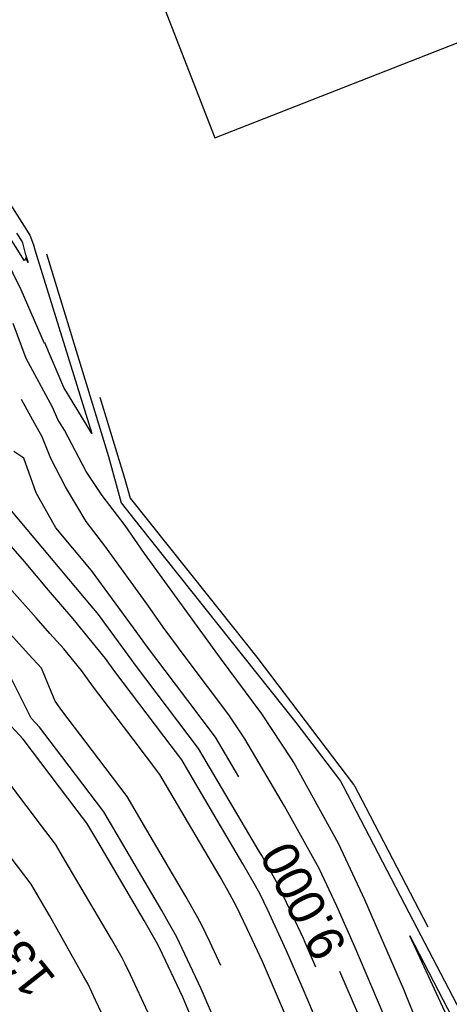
# Model space of a CAD drawing. Extents: x 158343 to 162498, y 431347 to 434500.
# Tile 244 of 248: x 159682 to 159703, y 434157 to 434205. Entities that reach past the tile are written whole.
import ezdxf

# ---------------------------------------------------------------- set-up
doc = ezdxf.new("R2010")
doc.units = 0
doc.header["$LTSCALE"] = 10
doc.header["$MEASUREMENT"] = 0
for name, color, linetype in [('000_arcering', 8, 'CONTINUOUS'), ('def. con-hoogtelijn (index)', 8, 'CONTINUOUS'), ('G02', 8, 'CONTINUOUS')]:
    doc.layers.add(name, color=color, linetype=linetype)
doc.styles.add('Style-WORKING', font='WORKING.shx')

# ---------------------------------------------------------------- blocks, each defined once
blk = doc.blocks.new('bestaande hoogtelijnen')
at = {"layer": 'def. con-hoogtelijn (index)'}
for p, q in [((13.252, 130.306), (14.438, 128.461)), ((13.252, 130.306), (14.438, 128.461)), ((14.438, 128.461), (14.606, 128.199)), ((14.438, 128.461), (14.606, 128.199)), ((14.454, 126.746), (13.485, 128.286)), ((14.454, 126.746), (13.485, 128.286)), ((14.454, 126.746), (13.485, 128.286)), ((14.068, 128.113), (14.342, 127.688)), ((14.068, 128.113), (14.342, 127.688)), ((14.068, 128.113), (14.342, 127.688)), ((14.606, 128.199), (14.73, 128.007)), ((14.606, 128.199), (14.73, 128.007)), ((14.73, 128.007), (14.902, 127.538)), ((14.73, 128.007), (14.902, 127.538)), ((14.342, 127.688), (14.364, 127.628)), ((14.342, 127.688), (14.364, 127.628)), ((14.342, 127.688), (14.364, 127.628)), ((14.364, 127.628), (14.499, 127.114)), ((14.364, 127.628), (14.499, 127.114)), ((14.364, 127.628), (14.499, 127.114)), ((14.902, 127.538), (14.967, 127.288)), ((14.902, 127.538), (14.967, 127.288)), ((14.499, 127.114), (14.635, 126.674)), ((14.499, 127.114), (14.635, 126.674)), ((14.499, 127.114), (14.635, 126.674)), ((14.967, 127.288), (17.773, 118.246)), ((14.967, 127.288), (17.773, 118.246)), ((15.546, 127.092), (18.586, 117.123)), ((15.546, 127.092), (18.586, 117.123)), ((15.546, 127.092), (18.586, 117.123)), ((14.289, 125.324), (13.508, 126.934)), ((14.289, 125.324), (13.508, 126.934)), ((14.522, 126.891), (14.454, 126.746)), ((14.522, 126.891), (14.454, 126.746)), ((14.522, 126.891), (14.454, 126.746)), ((14.568, 126.785), (14.522, 126.891)), ((14.568, 126.785), (14.522, 126.891)), ((14.568, 126.785), (14.522, 126.891)), ((14.635, 126.674), (14.568, 126.785)), ((14.635, 126.674), (14.568, 126.785)), ((14.635, 126.674), (14.568, 126.785)), ((15.443, 122.68), (14.289, 125.324)), ((15.443, 122.68), (14.289, 125.324)), ((14.544, 121.94), (13.906, 123.662)), ((14.544, 121.94), (13.906, 123.662)), ((14.544, 121.94), (13.906, 123.662)), ((15.456, 122.708), (15.443, 122.68)), ((15.456, 122.708), (15.443, 122.68)), ((16.4, 120.519), (15.456, 122.708)), ((16.4, 120.519), (15.456, 122.708)), ((15.839, 119.546), (14.544, 121.94)), ((15.839, 119.546), (14.544, 121.94)), ((15.839, 119.546), (14.544, 121.94)), ((17.773, 118.246), (16.4, 120.519)), ((17.773, 118.246), (16.4, 120.519)), ((14.873, 118.902), (14.318, 119.923)), ((14.873, 118.902), (14.318, 119.923)), ((18.168, 120.035), (19.399, 116)), ((18.168, 120.035), (19.399, 116)), ((16.091, 118.944), (15.839, 119.546)), ((16.091, 118.944), (15.839, 119.546)), ((16.091, 118.944), (15.839, 119.546)), ((15.336, 118.084), (14.873, 118.902)), ((15.336, 118.084), (14.873, 118.902)), ((16.423, 118.417), (16.091, 118.944)), ((16.423, 118.417), (16.091, 118.944)), ((16.423, 118.417), (16.091, 118.944)), ((17.486, 116.385), (16.423, 118.417)), ((17.486, 116.385), (16.423, 118.417)), ((17.486, 116.385), (16.423, 118.417)), ((15.754, 117.02), (15.336, 118.084)), ((15.754, 117.02), (15.336, 118.084)), ((14.426, 117.041), (13.942, 117.372)), ((14.426, 117.041), (13.942, 117.372)), ((14.426, 117.041), (13.942, 117.372)), ((15.029, 115.333), (14.426, 117.041)), ((15.029, 115.333), (14.426, 117.041)), ((15.029, 115.333), (14.426, 117.041)), ((16.482, 115.627), (15.754, 117.02)), ((16.482, 115.627), (15.754, 117.02)), ((18.586, 117.123), (19.21, 114.841)), ((18.586, 117.123), (19.21, 114.841)), ((18.586, 117.123), (19.21, 114.841)), ((18.282, 115.203), (17.486, 116.385)), ((18.282, 115.203), (17.486, 116.385)), ((18.282, 115.203), (17.486, 116.385)), ((19.399, 116), (19.651, 115.077)), ((19.399, 116), (19.651, 115.077)), ((16.001, 113.609), (15.029, 115.333)), ((16.001, 113.609), (15.029, 115.333)), ((16.001, 113.609), (15.029, 115.333)), ((17.488, 113.93), (16.482, 115.627)), ((17.488, 113.93), (16.482, 115.627)), ((19.409, 113.732), (18.282, 115.203)), ((19.409, 113.732), (18.282, 115.203)), ((19.409, 113.732), (18.282, 115.203)), ((19.21, 114.841), (20.133, 113.682)), ((19.21, 114.841), (20.133, 113.682)), ((19.21, 114.841), (20.133, 113.682)), ((19.651, 115.077), (23.46, 110.294)), ((19.651, 115.077), (23.46, 110.294)), ((17.839, 109.657), (13.742, 114.547)), ((17.839, 109.657), (13.742, 114.547)), ((18.408, 112.726), (17.488, 113.93)), ((18.408, 112.726), (17.488, 113.93)), ((14.465, 111.947), (13.104, 113.511)), ((14.465, 111.947), (13.104, 113.511)), ((14.465, 111.947), (13.104, 113.511)), ((17.757, 111.513), (16.001, 113.609)), ((17.757, 111.513), (16.001, 113.609)), ((17.757, 111.513), (16.001, 113.609)), ((20.36, 112.342), (19.409, 113.732)), ((20.36, 112.342), (19.409, 113.732)), ((20.36, 112.342), (19.409, 113.732)), ((20.133, 113.682), (27.805, 104.03)), ((20.133, 113.682), (27.805, 104.03)), ((20.133, 113.682), (27.805, 104.03)), ((20.526, 109.814), (18.408, 112.726)), ((20.526, 109.814), (18.408, 112.726)), ((15.635, 110.55), (14.465, 111.947)), ((15.635, 110.55), (14.465, 111.947)), ((15.635, 110.55), (14.465, 111.947)), ((24.094, 107.195), (20.36, 112.342)), ((24.094, 107.195), (20.36, 112.342)), ((24.094, 107.195), (20.36, 112.342)), ((19.815, 108.685), (17.757, 111.513)), ((19.815, 108.685), (17.757, 111.513)), ((19.815, 108.685), (17.757, 111.513)), ((15.041, 109.187), (13.837, 110.521)), ((15.041, 109.187), (13.837, 110.521)), ((16.845, 109.134), (15.635, 110.55)), ((16.845, 109.134), (15.635, 110.55)), ((16.845, 109.134), (15.635, 110.55)), ((23.46, 110.294), (25.886, 107.242)), ((23.46, 110.294), (25.886, 107.242)), ((17.949, 109.528), (17.839, 109.657)), ((17.949, 109.528), (17.839, 109.657)), ((18.094, 109.35), (17.949, 109.528)), ((18.094, 109.35), (17.949, 109.528)), ((21.273, 108.718), (20.526, 109.814)), ((21.273, 108.718), (20.526, 109.814)), ((15.7, 108.415), (15.041, 109.187)), ((15.7, 108.415), (15.041, 109.187)), ((18.438, 107.177), (16.845, 109.134)), ((18.438, 107.177), (16.845, 109.134)), ((18.438, 107.177), (16.845, 109.134)), ((19.7, 107.142), (18.094, 109.35)), ((19.7, 107.142), (18.094, 109.35)), ((14.675, 107.383), (13.594, 108.58)), ((14.675, 107.383), (13.594, 108.58)), ((14.675, 107.383), (13.594, 108.58)), ((20.503, 107.738), (19.815, 108.685)), ((20.503, 107.738), (19.815, 108.685)), ((20.503, 107.738), (19.815, 108.685)), ((22.403, 107.201), (21.273, 108.718)), ((22.403, 107.201), (21.273, 108.718)), ((16.386, 107.661), (15.7, 108.415)), ((16.386, 107.661), (15.7, 108.415)), ((17.255, 106.593), (16.386, 107.661)), ((17.255, 106.593), (16.386, 107.661)), ((21.834, 105.981), (20.503, 107.738)), ((21.834, 105.981), (20.503, 107.738)), ((21.834, 105.981), (20.503, 107.738)), ((15.29, 106.705), (14.675, 107.383)), ((15.29, 106.705), (14.675, 107.383)), ((15.29, 106.705), (14.675, 107.383)), ((18.897, 106.546), (18.438, 107.177)), ((18.897, 106.546), (18.438, 107.177)), ((18.897, 106.546), (18.438, 107.177)), ((19.919, 106.853), (19.7, 107.142)), ((19.919, 106.853), (19.7, 107.142)), ((24.516, 104.411), (22.403, 107.201)), ((24.516, 104.411), (22.403, 107.201)), ((26.138, 104.458), (24.094, 107.195)), ((26.138, 104.458), (24.094, 107.195)), ((26.138, 104.458), (24.094, 107.195)), ((25.886, 107.242), (30.645, 100.984)), ((25.886, 107.242), (30.645, 100.984)), ((15.968, 105.076), (15.29, 106.705)), ((15.968, 105.076), (15.29, 106.705)), ((15.968, 105.076), (15.29, 106.705)), ((17.853, 105.771), (17.255, 106.593)), ((17.853, 105.771), (17.255, 106.593)), ((23.024, 102.753), (19.919, 106.853)), ((23.024, 102.753), (19.919, 106.853)), ((14.787, 104.251), (13.827, 106.181)), ((14.787, 104.251), (13.827, 106.181)), ((21.305, 103.367), (18.897, 106.546)), ((21.305, 103.367), (18.897, 106.546)), ((21.305, 103.367), (18.897, 106.546)), ((19.797, 103.205), (17.853, 105.771)), ((19.797, 103.205), (17.853, 105.771)), ((23.857, 103.311), (21.834, 105.981)), ((23.857, 103.311), (21.834, 105.981)), ((23.857, 103.311), (21.834, 105.981)), ((16.301, 104.619), (15.968, 105.076)), ((16.301, 104.619), (15.968, 105.076)), ((16.301, 104.619), (15.968, 105.076)), ((14.4, 103.208), (13.389, 104.294)), ((14.4, 103.208), (13.389, 104.294)), ((14.4, 103.208), (13.389, 104.294)), ((15.203, 103.804), (14.787, 104.251)), ((15.203, 103.804), (14.787, 104.251)), ((18.421, 101.819), (16.301, 104.619)), ((18.421, 101.819), (16.301, 104.619)), ((18.421, 101.819), (16.301, 104.619)), ((25.295, 103.232), (24.516, 104.411)), ((25.295, 103.232), (24.516, 104.411)), ((27.595, 102.253), (26.138, 104.458)), ((27.595, 102.253), (26.138, 104.458)), ((27.595, 102.253), (26.138, 104.458)), ((16.296, 102.361), (15.203, 103.804)), ((16.296, 102.361), (15.203, 103.804)), ((27.805, 104.03), (29.852, 101.338)), ((27.805, 104.03), (29.852, 101.338)), ((27.805, 104.03), (29.852, 101.338)), ((17.054, 99.704), (14.4, 103.208)), ((17.054, 99.704), (14.4, 103.208)), ((17.054, 99.704), (14.4, 103.208)), ((21.11, 101.471), (19.797, 103.205)), ((21.11, 101.471), (19.797, 103.205)), ((22.192, 102.196), (21.305, 103.367)), ((22.192, 102.196), (21.305, 103.367)), ((22.192, 102.196), (21.305, 103.367)), ((25.001, 101.366), (23.857, 103.311)), ((25.001, 101.366), (23.857, 103.311)), ((25.001, 101.366), (23.857, 103.311)), ((27.25, 99.911), (25.295, 103.232)), ((27.25, 99.911), (25.295, 103.232)), ((25.868, 97.922), (23.024, 102.753)), ((25.868, 97.922), (23.024, 102.753)), ((18.364, 99.632), (16.296, 102.361)), ((18.364, 99.632), (16.296, 102.361)), ((27.697, 102.072), (27.595, 102.253)), ((27.697, 102.072), (27.595, 102.253)), ((27.697, 102.072), (27.595, 102.253)), ((15.293, 98.956), (12.91, 102.102)), ((15.293, 98.956), (12.91, 102.102)), ((19.501, 100.394), (18.421, 101.819)), ((19.501, 100.394), (18.421, 101.819)), ((19.501, 100.394), (18.421, 101.819)), ((23.005, 100.816), (22.192, 102.196)), ((23.005, 100.816), (22.192, 102.196)), ((23.005, 100.816), (22.192, 102.196)), ((29.908, 98.087), (27.697, 102.072)), ((29.908, 98.087), (27.697, 102.072)), ((29.908, 98.087), (27.697, 102.072)), ((22.308, 99.436), (21.11, 101.471)), ((22.308, 99.436), (21.11, 101.471)), ((29.852, 101.338), (30.006, 101.15)), ((29.852, 101.338), (30.006, 101.15)), ((29.852, 101.338), (30.006, 101.15)), ((25.201, 97.084), (23.005, 100.816)), ((25.201, 97.084), (23.005, 100.816)), ((25.201, 97.084), (23.005, 100.816)), ((30.006, 101.15), (30.114, 100.937)), ((30.006, 101.15), (30.114, 100.937)), ((30.006, 101.15), (30.114, 100.937)), ((30.114, 100.937), (33.367, 94.687)), ((30.114, 100.937), (33.367, 94.687)), ((30.114, 100.937), (33.367, 94.687)), ((30.645, 100.984), (30.671, 100.952)), ((30.645, 100.984), (30.671, 100.952)), ((30.671, 100.952), (30.689, 100.916)), ((30.671, 100.952), (30.689, 100.916)), ((30.689, 100.916), (31.242, 99.853)), ((30.689, 100.916), (31.242, 99.853)), ((20.482, 98.727), (19.501, 100.394)), ((20.482, 98.727), (19.501, 100.394)), ((20.482, 98.727), (19.501, 100.394)), ((28.378, 97.879), (27.25, 99.911)), ((28.378, 97.879), (27.25, 99.911)), ((31.242, 99.853), (34.297, 93.983)), ((31.242, 99.853), (34.297, 93.983)), ((17.531, 99.074), (17.054, 99.704)), ((17.531, 99.074), (17.054, 99.704)), ((17.531, 99.074), (17.054, 99.704)), ((20.232, 96.458), (18.364, 99.632)), ((20.232, 96.458), (18.364, 99.632)), ((24.074, 96.436), (22.308, 99.436)), ((24.074, 96.436), (22.308, 99.436)), ((15.987, 98.04), (15.293, 98.956)), ((15.987, 98.04), (15.293, 98.956)), ((17.963, 98.342), (17.531, 99.074)), ((17.963, 98.342), (17.531, 99.074)), ((17.963, 98.342), (17.531, 99.074)), ((22.399, 95.471), (20.482, 98.727)), ((22.399, 95.471), (20.482, 98.727)), ((22.399, 95.471), (20.482, 98.727)), ((16.611, 96.981), (15.987, 98.04)), ((16.611, 96.981), (15.987, 98.04)), ((20.348, 94.29), (17.963, 98.342)), ((20.348, 94.29), (17.963, 98.342)), ((20.348, 94.29), (17.963, 98.342)), ((26.068, 97.583), (25.868, 97.922)), ((26.068, 97.583), (25.868, 97.922)), ((28.955, 96.853), (28.378, 97.879)), ((28.955, 96.853), (28.378, 97.879)), ((31.197, 95.303), (29.908, 98.087)), ((31.197, 95.303), (29.908, 98.087)), ((31.197, 95.303), (29.908, 98.087)), ((14.782, 96.082), (13.703, 97.511)), ((14.782, 96.082), (13.703, 97.511)), ((14.782, 96.082), (13.703, 97.511)), ((26.124, 97.484), (26.068, 97.583)), ((26.124, 97.484), (26.068, 97.583)), ((26.937, 96.039), (26.124, 97.484)), ((26.937, 96.039), (26.124, 97.484)), ((18.739, 93.365), (16.611, 96.981)), ((18.739, 93.365), (16.611, 96.981)), ((25.815, 95.993), (25.201, 97.084)), ((25.815, 95.993), (25.201, 97.084)), ((25.815, 95.993), (25.201, 97.084)), ((21.214, 94.789), (20.232, 96.458)), ((21.214, 94.789), (20.232, 96.458)), ((24.556, 95.58), (24.074, 96.436)), ((24.556, 95.58), (24.074, 96.436)), ((29.824, 95.002), (28.955, 96.853)), ((29.824, 95.002), (28.955, 96.853)), ((15.694, 94.532), (14.782, 96.082)), ((15.694, 94.532), (14.782, 96.082)), ((15.694, 94.532), (14.782, 96.082)), ((26.047, 95.581), (25.815, 95.993)), ((26.047, 95.581), (25.815, 95.993)), ((26.047, 95.581), (25.815, 95.993)), ((28.177, 93.397), (26.937, 96.039)), ((28.177, 93.397), (26.937, 96.039)), ((22.903, 94.574), (22.399, 95.471)), ((22.903, 94.574), (22.399, 95.471)), ((22.903, 94.574), (22.399, 95.471)), ((24.891, 94.985), (24.556, 95.58)), ((24.891, 94.985), (24.556, 95.58)), ((26.402, 94.826), (26.047, 95.581)), ((26.402, 94.826), (26.047, 95.581)), ((26.402, 94.826), (26.047, 95.581)), ((25.409, 93.882), (24.891, 94.985)), ((25.409, 93.882), (24.891, 94.985)), ((30.701, 92.988), (29.824, 95.002)), ((30.701, 92.988), (29.824, 95.002)), ((33.118, 90.889), (31.197, 95.303)), ((33.118, 90.889), (31.197, 95.303)), ((33.118, 90.889), (31.197, 95.303)), ((17.361, 91.558), (15.694, 94.532)), ((17.361, 91.558), (15.694, 94.532)), ((17.361, 91.558), (15.694, 94.532)), ((21.463, 94.347), (21.214, 94.789)), ((21.463, 94.347), (21.214, 94.789)), ((23.171, 94.099), (22.903, 94.574)), ((23.171, 94.099), (22.903, 94.574)), ((23.171, 94.099), (22.903, 94.574)), ((27.351, 92.804), (26.402, 94.826)), ((27.351, 92.804), (26.402, 94.826)), ((27.351, 92.804), (26.402, 94.826)), ((33.367, 94.687), (36.298, 89.055)), ((33.367, 94.687), (36.298, 89.055)), ((33.367, 94.687), (36.298, 89.055)), ((20.952, 93.216), (20.348, 94.29)), ((20.952, 93.216), (20.348, 94.29)), ((20.952, 93.216), (20.348, 94.29)), ((21.955, 93.472), (21.463, 94.347)), ((21.955, 93.472), (21.463, 94.347)), ((23.591, 93.204), (23.171, 94.099)), ((23.591, 93.204), (23.171, 94.099)), ((23.591, 93.204), (23.171, 94.099)), ((26.164, 92.271), (25.409, 93.882)), ((26.164, 92.271), (25.409, 93.882)), ((35.225, 89.597), (33.404, 93.533)), ((33.404, 93.533), (35.492, 89.522)), ((35.225, 89.597), (33.404, 93.533)), ((33.404, 93.533), (35.492, 89.522)), ((19.257, 92.445), (18.739, 93.365)), ((19.257, 92.445), (18.739, 93.365)), ((21.066, 93.014), (20.952, 93.216)), ((21.066, 93.014), (20.952, 93.216)), ((21.066, 93.014), (20.952, 93.216)), ((22.744, 91.791), (21.955, 93.472)), ((22.744, 91.791), (21.955, 93.472)), ((24.121, 92.075), (23.591, 93.204)), ((24.121, 92.075), (23.591, 93.204)), ((24.121, 92.075), (23.591, 93.204)), ((28.263, 93.213), (28.177, 93.397)), ((28.263, 93.213), (28.177, 93.397)), ((28.787, 91.991), (28.263, 93.213)), ((28.787, 91.991), (28.263, 93.213)), ((21.248, 92.626), (21.066, 93.014)), ((21.248, 92.626), (21.066, 93.014)), ((21.248, 92.626), (21.066, 93.014)), ((22.241, 90.511), (21.248, 92.626)), ((22.241, 90.511), (21.248, 92.626)), ((22.241, 90.511), (21.248, 92.626)), ((28.11, 91.031), (27.351, 92.804)), ((28.11, 91.031), (27.351, 92.804)), ((28.11, 91.031), (27.351, 92.804)), ((32.544, 88.687), (30.701, 92.988)), ((32.544, 88.687), (30.701, 92.988)), ((19.415, 92.164), (19.257, 92.445)), ((19.415, 92.164), (19.257, 92.445)), ((19.675, 91.611), (19.415, 92.164)), ((19.675, 91.611), (19.415, 92.164)), ((27.297, 89.627), (26.164, 92.271)), ((27.297, 89.627), (26.164, 92.271)), ((20.548, 89.751), (19.675, 91.611)), ((20.548, 89.751), (19.675, 91.611)), ((23.153, 90.92), (22.744, 91.791)), ((23.153, 90.92), (22.744, 91.791)), ((30.894, 89.612), (29.967, 91.775)), ((30.894, 89.612), (29.967, 91.775)), ((30.894, 89.612), (29.967, 91.775)), ((17.583, 91.164), (17.361, 91.558)), ((17.583, 91.164), (17.361, 91.558)), ((17.583, 91.164), (17.361, 91.558)), ((17.957, 90.367), (17.583, 91.164)), ((17.957, 90.367), (17.583, 91.164)), ((17.957, 90.367), (17.583, 91.164)), ((24.97, 86.679), (23.153, 90.92)), ((24.97, 86.679), (23.153, 90.92)), ((30.187, 86.183), (28.11, 91.031)), ((30.187, 86.183), (28.11, 91.031)), ((30.187, 86.183), (28.11, 91.031)), ((35.289, 85.468), (33.118, 90.889)), ((35.289, 85.468), (33.118, 90.889)), ((35.289, 85.468), (33.118, 90.889)), ((20.288, 85.427), (17.957, 90.367)), ((20.288, 85.427), (17.957, 90.367)), ((20.288, 85.427), (17.957, 90.367)), ((22.66, 89.532), (22.241, 90.511)), ((22.66, 89.532), (22.241, 90.511)), ((22.66, 89.532), (22.241, 90.511))]:
    blk.add_line(p, q, dxfattribs=at)
at = {"layer": 'def. con-hoogtelijn (index)', "style": 'Style-WORKING'}
for s, rotation, p in [('9.000', 117.3726, (30.352, 92.988)), ('9.000', 117.3726, (30.352, 92.988)), ('9.000', 117.3726, (30.352, 92.988)), ('13.500', 128.3628, (16.064, 91.413)), ('13.500', 128.3628, (16.064, 91.413))]:
    blk.add_text(s, height=1.8, rotation=rotation, dxfattribs=at).set_placement(p)

msp = doc.modelspace()

# ---------------------------------------------------------------- linework, layer by layer
at = {"layer": 'G02', "flags": 128}
for points in [[(159619.59, 434384.541), (159623.179, 434375.24), (159691.626, 434199.238)], [(159691.626, 434199.238), (159839.123, 434257.089), (159943.485, 434303.135)]]:
    msp.add_lwpolyline(points, dxfattribs=at)

# ---------------------------------------------------------------- block references
at = {"layer": '000_arcering'}
msp.add_blockref('bestaande hoogtelijnen', (159667.804, 434066.432), dxfattribs=at)

doc.saveas('drawing.dxf')
